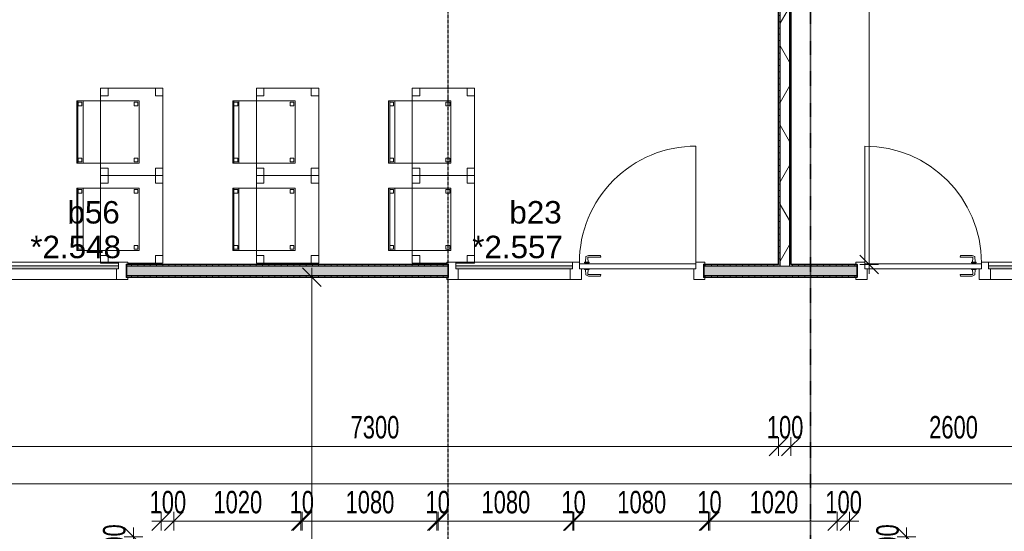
# Model space of a CAD drawing. Header units: millimetres. Extents: x -80560 to 110805, y -11020 to 52719.
# Tile 148 of 182: x 69259 to 77156, y 37613 to 41712. Entities that reach past the tile are written whole.
import ezdxf

# ---------------------------------------------------------------- set-up
doc = ezdxf.new("R2010")
doc.units = ezdxf.units.MM
for name, pattern in [('CENTER2', [20, 8, -4, 4, -4]), ('DASHDOT2', [8, 4, -2, 0, -2]), ('DASHED2', [6, 4, -2])]:
    doc.linetypes.add(name, pattern=pattern)
for name, color, linetype, lineweight in [('A-ANNO-DIMS', 211, 'Continuous', 9), ('A-ANNO-DIMS-100', 211, 'Continuous', 9), ('A-DOOR', 31, 'Continuous', 18), ('A-GLAZ', 151, 'Continuous', 18), ('A-GLAZ-IDEN', 152, 'Continuous', 18), ('A-WALL', 113, 'Continuous', 35), ('A-WALL-PATT', 111, 'Continuous', 35), ('G-ANNO-SYMB', 111, 'Continuous', 9), ('I-FURN', 30, 'Continuous', 18), ('I-WALL', 2, 'Continuous', 18), ('S-GRID', 1, 'Continuous', 9)]:
    doc.layers.add(name, color=color, linetype=linetype, lineweight=lineweight)
doc.styles.add('Arial', font='arial.ttf', dxfattribs={"height": 180})
doc.styles.add('Arial_6', font='arial.ttf', dxfattribs={"width": 0.7, "height": 180})
doc.dimstyles.new('n3o_1_8', dxfattribs={"dimscale": 304.8, "dimtxt": 183.646692, "dimasz": 0.492126, "dimexe": 0.246063, "dimexo": 0.0625, "dimgap": 0.032808, "dimtad": 1, "dimdec": 0, "dimdsep": 46, "dimtxsty": 'Arial_6', "dimblk1": 'OBLIQUE', "dimblk2": 'OBLIQUE', "dimsah": 1, "dimcen": 0.09, "dimdle": 0.246063, "dimazin": 0, "dimtfac": 1, "dimtdec": 4, "dimtix": 1, "dimtmove": 0, "dimatfit": 3, "dimfxl": 0.246063, "dimfxlon": 1, "dimtvp": 1, "dimtolj": 1, "dimtzin": 0, "dimarcsym": 2})
doc.dimstyles.new('n3o_1_8_2', dxfattribs={"dimscale": 304.8, "dimtxt": 183.646692, "dimasz": 0.492126, "dimexe": 0.246063, "dimexo": 0.0625, "dimgap": 0.032808, "dimtad": 1, "dimdec": 0, "dimdsep": 46, "dimtxsty": 'Arial_6', "dimblk1": 'OBLIQUE', "dimblk2": 'OBLIQUE', "dimsah": 1, "dimcen": 0.09, "dimdle": 0.246063, "dimazin": 0, "dimtfac": 1, "dimtdec": 4, "dimtix": 1, "dimtmove": 2, "dimatfit": 3, "dimfxl": 0.246063, "dimfxlon": 1, "dimtvp": 1, "dimtolj": 1, "dimtzin": 0, "dimarcsym": 2})
doc.dimstyles.new('n3o_1_8_3', dxfattribs={"dimscale": 304.8, "dimtxt": 183.646692, "dimasz": 0.492126, "dimexe": 0.246063, "dimexo": 0.0625, "dimgap": 0.032808, "dimtad": 1, "dimdec": 0, "dimdsep": 46, "dimtxsty": 'Arial_6', "dimblk1": 'OBLIQUE', "dimblk2": 'OBLIQUE', "dimsah": 1, "dimcen": 0.09, "dimdle": 0.246063, "dimazin": 0, "dimtfac": 1, "dimtdec": 4, "dimtix": 1, "dimtmove": 0, "dimatfit": 3, "dimfxl": 0.246063, "dimfxlon": 1, "dimtvp": 1, "dimtolj": 1, "dimtzin": 0, "dimarcsym": 2})
doc.dimstyles.new('n3o_1_8_4', dxfattribs={"dimscale": 304.8, "dimtxt": 183.646692, "dimasz": 0.492126, "dimexe": 0.246063, "dimexo": 0.0625, "dimgap": 0.032808, "dimtad": 1, "dimdec": 0, "dimdsep": 46, "dimtxsty": 'Arial_6', "dimblk1": 'OBLIQUE', "dimblk2": 'OBLIQUE', "dimsah": 1, "dimcen": 0.09, "dimdle": 0.246063, "dimazin": 0, "dimtfac": 1, "dimtdec": 4, "dimtix": 1, "dimtmove": 0, "dimatfit": 3, "dimfxl": 0.246063, "dimfxlon": 1, "dimtvp": 1, "dimtolj": 1, "dimtzin": 0, "dimarcsym": 2})
pattern_1 = [(3e-13, (75344.82, 43794.75), (-2e-13, 50), [])]
pattern_2 = [(270, (70106.07, 39750), (50, 2e-13), [])]

# ---------------------------------------------------------------- blocks, each defined once
blk = doc.blocks.new('82_tafel1 - tafel 500x700 2-30673039-DO_02 tweede verdieping')
at = {"layer": 'I-FURN', "linetype": 'DASHED2'}
for p, q in [((350, 250), (-350, 250)), ((-350, 250), (-350, -250)), ((350, 250), (-350, 250)), ((-350, 250), (-350, -250)), ((-350, 250), (-350, 190)), ((-290, 250), (-350, 250)), ((-290, 190), (-290, 250)), ((-290, 250), (290, 250)), ((-290, 250), (-290, 190)), ((290, 250), (290, 190)), ((290, 190), (290, 250)), ((350, 250), (290, 250)), ((350, -250), (350, 250)), ((350, -250), (350, 250)), ((350, 190), (350, 250)), ((-350, -190), (-350, 190)), ((-350, 190), (-290, 190)), ((-290, 190), (-350, 190)), ((290, 190), (350, 190)), ((350, 190), (290, 190)), ((350, 190), (350, -190)), ((-290, -190), (-350, -190)), ((-350, -190), (-290, -190)), ((-350, -190), (-350, -250)), ((-290, -250), (-290, -190)), ((-290, -190), (-290, -250)), ((350, -190), (290, -190)), ((290, -190), (290, -250)), ((290, -250), (290, -190)), ((290, -190), (350, -190)), ((350, -250), (350, -190)), ((-350, -250), (350, -250)), ((-350, -250), (350, -250)), ((-350, -250), (-290, -250)), ((290, -250), (-290, -250)), ((290, -250), (350, -250))]:
    blk.add_line(p, q, dxfattribs=at)
blk = doc.blocks.new('82_zitmeubel - stoel 500x500-V337-DO_02 tweede verdieping')
at = {"layer": 'I-FURN', "linetype": 'DASHED2'}
for p, q in [((-192.1, -73), (-192.1, 237)), ((-192.1, 237), (-192.1, -73)), ((-192.1, 237), (307.9, 237)), ((-192.1, 237), (307.9, 237)), ((307.9, 237), (307.9, -73)), ((307.9, -73), (307.9, 237)), ((-182.1, 226), (-182.1, 198)), ((-182.1, 198), (-182.1, 226)), ((-153.1, 227), (-181.1, 227)), ((-181.1, 227), (-153.1, 227)), ((-181.1, 197), (-153.1, 197)), ((-153.1, 197), (-181.1, 197)), ((-152.1, 198), (-152.1, 226)), ((-152.1, 226), (-152.1, 198)), ((267.9, 226), (267.9, 198)), ((267.9, 198), (267.9, 226)), ((296.9, 227), (268.9, 227)), ((268.9, 227), (296.9, 227)), ((268.9, 197), (296.9, 197)), ((296.9, 197), (268.9, 197)), ((297.9, 198), (297.9, 226)), ((297.9, 226), (297.9, 198)), ((-192.1, -213), (-192.1, -73)), ((-192.1, -73), (-192.1, -263)), ((307.9, -73), (307.9, -213)), ((307.9, -263), (307.9, -73)), ((-192.1, -254.1), (-192.1, -213)), ((307.9, -213), (-192.1, -213)), ((-182.1, -224), (-182.1, -252)), ((-182.1, -252), (-182.1, -224)), ((-153.1, -223), (-181.1, -223)), ((-181.1, -223), (-153.1, -223)), ((-152.1, -252), (-152.1, -224)), ((-152.1, -224), (-152.1, -252)), ((267.9, -224), (267.9, -252)), ((267.9, -252), (267.9, -224)), ((296.9, -223), (268.9, -223)), ((268.9, -223), (296.9, -223)), ((297.9, -252), (297.9, -224)), ((297.9, -224), (297.9, -252)), ((307.9, -213), (307.9, -254.1)), ((-192.1, -263), (-192.1, -254.1)), ((307.9, -254.1), (-192.1, -254.1)), ((-192.1, -263), (307.9, -263)), ((-192.1, -263), (307.9, -263)), ((-181.1, -253), (-153.1, -253)), ((-153.1, -253), (-181.1, -253)), ((268.9, -253), (296.9, -253)), ((296.9, -253), (268.9, -253)), ((307.9, -254.1), (307.9, -263))]:
    blk.add_line(p, q, dxfattribs=at)
for centre, start, end in [((-181.1, 226), 90, 180), ((-181.1, 226), 90, 180), ((-181.1, 198), 180, 270), ((-181.1, 198), 180, 270), ((-153.1, 226), 360, 90), ((-153.1, 226), 360, 90), ((-153.1, 198), 270, 0), ((-153.1, 198), 270, 0), ((268.9, 226), 90, 180), ((268.9, 226), 90, 180), ((268.9, 198), 180, 195), ((268.9, 198), 180, 270), ((268.9, 198), 195, 270), ((296.9, 226), 360, 90), ((296.9, 226), 360, 90), ((296.9, 198), 270, 360), ((296.9, 198), 270, 360), ((-181.1, -224), 90, 180), ((-181.1, -224), 90, 180), ((-153.1, -224), 0, 90), ((-153.1, -224), 30, 90), ((-153.1, -224), 0, 30), ((268.9, -224), 90, 180), ((268.9, -224), 90, 180), ((296.9, -224), 0, 90), ((296.9, -224), 0, 90), ((-181.1, -252), 180, 270), ((-181.1, -252), 180, 225), ((-181.1, -252), 225, 270), ((-153.1, -252), 270, 0), ((-153.1, -252), 270, 315), ((-153.1, -252), 315, 330), ((-153.1, -252), 330, 0), ((268.9, -252), 180, 270), ((268.9, -252), 180, 270), ((296.9, -252), 270, 0), ((296.9, -252), 270, 0)]:
    blk.add_arc(centre, 1, start, end, dxfattribs=at)
blk = doc.blocks.new('82_tafel1 - tafel 500x700 2-V342-DO_02 tweede verdieping')
at = {"layer": 'I-FURN', "linetype": 'DASHED2'}
for p, q in [((350, 250), (-350, 250)), ((-350, 250), (-350, -250)), ((350, 250), (-350, 250)), ((-350, 250), (-350, -250)), ((-350, 250), (-350, 190)), ((-290, 250), (-350, 250)), ((-290, 190), (-290, 250)), ((-290, 250), (290, 250)), ((-290, 250), (-290, 190)), ((290, 250), (290, 190)), ((290, 190), (290, 250)), ((350, 250), (290, 250)), ((350, -32.5), (350, 250)), ((350, -32.5), (350, 250)), ((350, 190), (350, 250)), ((-350, -190), (-350, 190)), ((-350, 190), (-290, 190)), ((-290, 190), (-350, 190)), ((290, 190), (350, 190)), ((350, 190), (290, 190)), ((350, 190), (350, -32.5)), ((350, -250), (350, -105.5)), ((350, -250), (350, -105.5)), ((350, -105.5), (350, -190)), ((-290, -190), (-350, -190)), ((-350, -190), (-290, -190)), ((-350, -190), (-350, -250)), ((-290, -250), (-290, -190)), ((-290, -190), (-290, -250)), ((350, -190), (290, -190)), ((290, -190), (290, -250)), ((290, -250), (290, -190)), ((290, -190), (343, -190)), ((-350, -250), (350, -250)), ((-350, -250), (350, -250)), ((-350, -250), (-290, -250)), ((290, -250), (-290, -250)), ((290, -250), (343, -250))]:
    blk.add_line(p, q, dxfattribs=at)
blk = doc.blocks.new('82_tafel1 - tafel 500x700 2-V343-DO_02 tweede verdieping')
at = {"layer": 'I-FURN', "linetype": 'DASHED2'}
for p, q in [((350, 250), (-350, 250)), ((-350, 250), (-350, -250)), ((350, 250), (-350, 250)), ((-350, 250), (-350, -250)), ((-350, 250), (-350, 190)), ((-290, 250), (-350, 250)), ((-290, 190), (-290, 250)), ((-290, 250), (290, 250)), ((-290, 250), (-290, 190)), ((290, 250), (290, 190)), ((290, 190), (290, 250)), ((343.5, 250), (290, 250)), ((350, 100.5), (350, 250)), ((350, 100.5), (350, 250)), ((-350, -190), (-350, 190)), ((-350, 190), (-290, 190)), ((-290, 190), (-350, 190)), ((290, 190), (350, 190)), ((343.5, 190), (290, 190)), ((350, 190), (350, 100.5)), ((350, -250), (350, 27.5)), ((350, -250), (350, 27.5)), ((350, 27.5), (350, -190)), ((-290, -190), (-350, -190)), ((-350, -190), (-290, -190)), ((-350, -190), (-350, -250)), ((-290, -250), (-290, -190)), ((-290, -190), (-290, -250)), ((350, -190), (290, -190)), ((290, -190), (290, -250)), ((290, -250), (290, -190)), ((290, -190), (350, -190)), ((350, -250), (350, -190)), ((-350, -250), (350, -250)), ((-350, -250), (350, -250)), ((-350, -250), (-290, -250)), ((290, -250), (-290, -250)), ((290, -250), (350, -250))]:
    blk.add_line(p, q, dxfattribs=at)
blk = doc.blocks.new('32_n3o_deur_enkel met zijlicht - 90x139_17_K_930_2410x2070_deur glasstrook-V368-DO_02 tweede verdieping')
at = {"layer": 'A-GLAZ'}
for p, q in [((-962, 69), (-1035, 69)), ((-1035, 69), (-1035, 52)), ((-1035, 52), (-1023, 52)), ((-1023, 52), (-1023, -53)), ((-962, 39), (-962, 69)), ((-962, 69), (-812.5, 69)), ((-945, -70), (-945, 15)), ((-812.5, 69), (-28, 69)), ((-45, 15), (-45, -70)), ((28, 69), (-28, 69)), ((-28, 69), (-28, 39)), ((28, 55), (28, 69)), ((45, -70), (45, 15)), ((945, 15), (945, -70)), ((1035, 69), (962, 69)), ((962, 69), (962, 55)), ((1023, -53), (1023, 52)), ((1023, 52), (1035, 52)), ((1035, 52), (1035, 69)), ((-1023, -53), (-1035, -53)), ((-1035, -53), (-1035, -70)), ((-1035, -70), (-945, -70)), ((-45, -70), (-945, -70)), ((-45, -70), (45, -70)), ((945, -70), (1035, -70)), ((1035, -53), (1023, -53)), ((1035, -70), (1035, -53))]:
    blk.add_line(p, q, dxfattribs=at)
blk = doc.blocks.new('30_n3o_raam_vast - 24mm-31742709-DO_02 tweede verdieping')
at = {"layer": 'A-DOOR'}
blk.add_hatch(color=256, dxfattribs=at).paths.add_polyline_path([(0, 24), (-934, 24), (-934, 0), (0, 0)], flags=0)
for p, q in [((0, 24), (-934, 24)), ((-934, 24), (-934, 0)), ((-934, 0), (0, 0)), ((0, 0), (0, 24))]:
    blk.add_line(p, q, dxfattribs=at)
blk = doc.blocks.new('30_n3o_deur_dicht - 40mm_draai_LS-31987334-DO_02 tweede verdieping')
at = {"layer": 'A-DOOR'}
for p, q in [((0, 40), (-934, 40)), ((-934, 40), (-934, 0)), ((-934, 0), (0, 0)), ((0, 0), (0, 40))]:
    blk.add_line(p, q, dxfattribs=at)
blk = doc.blocks.new('30_n3o_beslag_deurkruk_met_schild - std-875116-DO_02 tweede verdieping')
at = {"layer": 'A-DOOR'}
for p, q in [((-18.5, 0), (-18.5, -5)), ((18.5, -5), (18.5, 0)), ((-18.5, -5), (18.5, -5)), ((-7.8, -48.4), (-10, -5)), ((12.7, -58), (-7.8, -48.4)), ((10, -5), (8.3, -39.7)), ((108, -58), (12.7, -58)), ((13.3, -45), (111, -45)), ((111, -45), (108, -58))]:
    blk.add_line(p, q, dxfattribs=at)
at = {"layer": 'A-DOOR', "flags": 128}
blk.add_lwpolyline([(8.3, -39.7), (8.6, -41.7), (9.6, -43.4), (11.3, -44.6), (13.3, -45)], dxfattribs=at)
blk = doc.blocks.new('30_n3o_beslag_deurkruk_met_schild - std-V363-DO_02 tweede verdieping')
at = {"layer": 'A-DOOR'}
for p, q in [((18.5, 5), (-18.5, 5)), ((-18.5, 5), (-18.5, 0)), ((-10, 5), (-7.8, 48.4)), ((-7.8, 48.4), (12.7, 58)), ((8.3, 39.7), (10, 5)), ((12.7, 58), (108, 58)), ((111, 45), (13.3, 45)), ((18.5, 0), (18.5, 5)), ((108, 58), (111, 45)), ((-18.5, 0), (18.5, 0))]:
    blk.add_line(p, q, dxfattribs=at)
at = {"layer": 'A-DOOR', "flags": 128}
blk.add_lwpolyline([(13.3, 45), (11.3, 44.6), (9.6, 43.4), (8.6, 41.7), (8.3, 39.7)], dxfattribs=at)
blk = doc.blocks.new('00_n3o_symbool_swingangle - std-31745489-DO_02 tweede verdieping')
at = {"layer": 'A-DOOR'}
blk.add_line((-415, -10), (-415, -944), dxfattribs=at)
blk.add_arc((-415, -10), 934, 270, 0, dxfattribs=at)
blk = doc.blocks.new('32_n3o_deur_enkel met zijlicht - 90x139_17_K_930_2410x2070_deur glasstrook-V369-DO_02 tweede verdieping')
at = {"layer": 'A-GLAZ'}
for p, q in [((-1035, 70), (-945, 70)), ((-1035, 53), (-1035, 70)), ((-1023, 53), (-1035, 53)), ((-1023, -52), (-1023, 53)), ((-945, 70), (-945, -15)), ((-45, 70), (-945, 70)), ((-45, 70), (45, 70)), ((-45, -15), (-45, 70)), ((45, 70), (45, -15)), ((945, 70), (1035, 70)), ((945, -15), (945, 70)), ((1023, 53), (1023, -52)), ((1035, 53), (1023, 53)), ((1035, 70), (1035, 53)), ((-1035, -52), (-1023, -52)), ((-1035, -69), (-1035, -52)), ((-962, -69), (-1035, -69)), ((-962, -39), (-962, -69)), ((-962, -69), (-882.5, -69)), ((-882.5, -69), (-28, -69)), ((-28, -69), (-28, -39)), ((28, -69), (-28, -69)), ((28, -55), (28, -69)), ((962, -69), (962, -55)), ((1035, -69), (962, -69)), ((1023, -52), (1035, -52)), ((1035, -52), (1035, -69))]:
    blk.add_line(p, q, dxfattribs=at)
blk = doc.blocks.new('30_n3o_raam_vast - 24mm-31742711-DO_02 tweede verdieping')
at = {"layer": 'A-DOOR'}
blk.add_hatch(color=256, dxfattribs=at).paths.add_polyline_path([(-934, -24), (0, -24), (0, 0), (-934, 0)], flags=0)
for p, q in [((-934, -24), (-934, 0)), ((-934, 0), (0, 0)), ((0, 0), (0, -24)), ((0, -24), (-934, -24))]:
    blk.add_line(p, q, dxfattribs=at)
blk = doc.blocks.new('30_n3o_deur_dicht - 40mm_draai_LS-31987325-DO_02 tweede verdieping')
at = {"layer": 'A-DOOR'}
for p, q in [((-934, -40), (-934, 0)), ((-934, 0), (0, 0)), ((0, 0), (0, -40)), ((0, -40), (-934, -40))]:
    blk.add_line(p, q, dxfattribs=at)
blk = doc.blocks.new('30_n3o_beslag_deurkruk_met_schild - std-887349-DO_02 tweede verdieping')
at = {"layer": 'A-DOOR'}
for p, q in [((18.5, 5), (-18.5, 5)), ((-18.5, 5), (-18.5, 0)), ((-10, 5), (-7.8, 48.4)), ((-7.8, 48.4), (12.7, 58)), ((8.3, 39.7), (10, 5)), ((12.7, 58), (108, 58)), ((111, 45), (13.3, 45)), ((18.5, 0), (18.5, 5)), ((108, 58), (111, 45))]:
    blk.add_line(p, q, dxfattribs=at)
at = {"layer": 'A-DOOR', "flags": 128}
blk.add_lwpolyline([(13.3, 45), (11.3, 44.6), (9.6, 43.4), (8.6, 41.7), (8.3, 39.7)], dxfattribs=at)
blk = doc.blocks.new('30_n3o_beslag_deurkruk_met_schild - std-V364-DO_02 tweede verdieping')
at = {"layer": 'A-DOOR'}
for p, q in [((18.5, 0), (-18.5, 0)), ((-18.5, 0), (-18.5, -5)), ((18.5, -5), (18.5, 0)), ((-18.5, -5), (18.5, -5)), ((-7.8, -48.4), (-10, -5)), ((12.7, -58), (-7.8, -48.4)), ((10, -5), (8.3, -39.7)), ((108, -58), (12.7, -58)), ((13.3, -45), (111, -45)), ((111, -45), (108, -58))]:
    blk.add_line(p, q, dxfattribs=at)
at = {"layer": 'A-DOOR', "flags": 128}
blk.add_lwpolyline([(8.3, -39.7), (8.6, -41.7), (9.6, -43.4), (11.3, -44.6), (13.3, -45)], dxfattribs=at)
blk = doc.blocks.new('00_n3o_symbool_swingangle - std-31756284-DO_02 tweede verdieping')
at = {"layer": 'A-DOOR'}
blk.add_line((-415, 10), (-415, 944), dxfattribs=at)
blk.add_arc((-415, 10), 934, 360, 90, dxfattribs=at)
blk = doc.blocks.new('32_n3o_raam_h1xb2 - 90x139_25_K_2410x2070-V371-DO_02 tweede verdieping')
at = {"layer": 'A-GLAZ'}
for p, q in [((-1035, 69.5), (-1035, 52.5)), ((-962, 69.5), (-1035, 69.5)), ((-1035, 52.5), (-1023, 52.5)), ((-1023, 52.5), (-1023, -52.5)), ((-962, 39.5), (-962, 69.5)), ((-962, 69.5), (-432.5, 69.5)), ((-945, -69.5), (-945, 15.5)), ((-432.5, 69.5), (-28, 69.5)), ((-45, 15.5), (-45, -69.5)), ((28, 69.5), (-28, 69.5)), ((-28, 69.5), (-28, 39.5)), ((28, 39.5), (28, 69.5)), ((28, 69.5), (67.5, 69.5)), ((45, -69.5), (45, 15.5)), ((67.5, 69.5), (817.5, 69.5)), ((817.5, 69.5), (962, 69.5)), ((945, 15.5), (945, -69.5)), ((1035, 69.5), (962, 69.5)), ((962, 69.5), (962, 39.5)), ((1023, -52.5), (1023, 52.5)), ((1023, 52.5), (1035, 52.5)), ((1035, 52.5), (1035, 69.5)), ((-1023, -52.5), (-1035, -52.5)), ((-1035, -52.5), (-1035, -69.5)), ((-1035, -69.5), (-945, -69.5)), ((-45, -69.5), (-945, -69.5)), ((-45, -69.5), (45, -69.5)), ((945, -69.5), (45, -69.5)), ((945, -69.5), (1035, -69.5)), ((1035, -52.5), (1023, -52.5)), ((1035, -69.5), (1035, -52.5))]:
    blk.add_line(p, q, dxfattribs=at)
blk = doc.blocks.new('DIMBLOCK213-DO_02 tweede verdieping')
at = {"layer": 'A-ANNO-DIMS-100'}
for p, q in [((68044.8, 38293.1), (68119.8, 38368.1)), ((68044.8, 38368.1), (68044.8, 38218.1)), ((68044.8, 38293.1), (68044.8, 38368.1)), ((75344.8, 38293.1), (75419.8, 38368.1)), ((75344.8, 38368.1), (75344.8, 38218.1)), ((75344.8, 38293.1), (75344.8, 38368.1)), ((68044.8, 38293.1), (67969.8, 38218.1)), ((68044.8, 38293.1), (75344.8, 38293.1)), ((75344.8, 38293.1), (75269.8, 38218.1))]:
    blk.add_line(p, q, dxfattribs=at)
at = {"layer": 'A-ANNO-DIMS-100', "color": 0, "insert": (71912.3, 38536.7), "char_height": 180, "width": 461.094, "attachment_point": 1, "line_spacing_factor": 0.941778, "style": 'Arial_6'}
blk.add_mtext('7300', dxfattribs=at)
blk = doc.blocks.new('_Oblique')
at = {"color": 0, "linetype": 'ByBlock', "lineweight": -2}
blk.add_line((-0.5, -0.5), (0.5, 0.5), dxfattribs=at)
blk = doc.blocks.new('DIMBLOCK214-DO_02 tweede verdieping')
at = {"layer": 'A-ANNO-DIMS-100'}
for p, q in [((75344.8, 38293.1), (75419.8, 38368.1)), ((75344.8, 38368.1), (75344.8, 38218.1)), ((75344.8, 38293.1), (75344.8, 38368.1)), ((75444.8, 38293.1), (75519.8, 38368.1)), ((75444.8, 38368.1), (75444.8, 38218.1)), ((75444.8, 38293.1), (75444.8, 38368.1)), ((75344.8, 38293.1), (75269.8, 38218.1)), ((75344.8, 38293.1), (75444.8, 38293.1)), ((75444.8, 38293.1), (75369.8, 38218.1))]:
    blk.add_line(p, q, dxfattribs=at)
at = {"layer": 'A-ANNO-DIMS-100', "color": 0, "insert": (75250.7, 38536.7), "char_height": 180, "width": 345.821, "attachment_point": 1, "line_spacing_factor": 0.941778, "style": 'Arial_6'}
blk.add_mtext('100', dxfattribs=at)
blk = doc.blocks.new('DIMBLOCK215-DO_02 tweede verdieping')
at = {"layer": 'A-ANNO-DIMS-100'}
for p, q in [((75444.8, 38293.1), (75519.8, 38368.1)), ((75444.8, 38368.1), (75444.8, 38218.1)), ((75444.8, 38293.1), (75444.8, 38368.1)), ((78044.8, 38293.1), (78119.8, 38368.1)), ((78044.8, 38368.1), (78044.8, 38218.1)), ((78044.8, 38293.1), (78044.8, 38368.1)), ((75444.8, 38293.1), (75369.8, 38218.1)), ((75444.8, 38293.1), (78044.8, 38293.1)), ((78044.8, 38293.1), (77969.8, 38218.1))]:
    blk.add_line(p, q, dxfattribs=at)
at = {"layer": 'A-ANNO-DIMS-100', "color": 0, "insert": (76552.7, 38536.7), "char_height": 180, "width": 461.094, "attachment_point": 1, "line_spacing_factor": 0.941778, "style": 'Arial_6'}
blk.add_mtext('2600', dxfattribs=at)
blk = doc.blocks.new('DIMBLOCK232-DO_02 tweede verdieping')
at = {"layer": 'A-ANNO-DIMS-100'}
for p, q in [((53494.8, 37993.1), (53569.8, 38068.1)), ((53494.8, 38068.1), (53494.8, 37918.1)), ((53494.8, 37993.1), (53494.8, 38068.1)), ((78044.8, 37993.1), (78119.8, 38068.1)), ((78044.8, 38068.1), (78044.8, 37918.1)), ((78044.8, 37993.1), (78044.8, 38068.1)), ((53494.8, 37993.1), (53419.8, 37918.1)), ((53494.8, 37993.1), (78044.8, 37993.1)), ((78044.8, 37993.1), (77969.8, 37918.1))]:
    blk.add_line(p, q, dxfattribs=at)
at = {"layer": 'A-ANNO-DIMS-100', "color": 0, "insert": (65529.7, 38236.7), "char_height": 180, "width": 576.368, "attachment_point": 1, "line_spacing_factor": 0.941778, "style": 'Arial_6'}
blk.add_mtext('24550', dxfattribs=at)
blk = doc.blocks.new('DIMBLOCK380-DO_02 tweede verdieping')
at = {"layer": 'A-ANNO-DIMS-100'}
for p, q in [((71601.7, 39650), (71526.7, 39725)), ((71601.7, 39725), (71601.7, 35065)), ((71676.7, 39650), (71526.7, 39650)), ((71601.7, 39650), (71676.7, 39575)), ((71601.7, 39650), (71676.7, 39650)), ((71601.7, 35065), (71526.7, 35140)), ((71676.7, 35065), (71526.7, 35065)), ((71601.7, 35065), (71676.7, 34990)), ((71601.7, 35065), (71676.7, 35065))]:
    blk.add_line(p, q, dxfattribs=at)
at = {"layer": 'A-ANNO-DIMS-100', "color": 0, "insert": (71358, 36879.5), "char_height": 180, "width": 461.094, "attachment_point": 1, "rotation": 90, "line_spacing_factor": 0.941778, "style": 'Arial_6'}
blk.add_mtext('4585', dxfattribs=at)
blk = doc.blocks.new('DIMBLOCK564-DO_02 tweede verdieping')
at = {"layer": 'A-ANNO-DIMS-100'}
for p, q in [((70394.3, 37693), (70469.3, 37768)), ((70394.3, 37618), (70394.3, 37768)), ((70494.3, 37693), (70569.3, 37768)), ((70494.3, 37768), (70494.3, 37618)), ((70494.3, 37693), (70494.3, 37768)), ((70319.3, 37693), (70494.3, 37693)), ((70394.3, 37693), (70319.3, 37618)), ((70394.3, 37693), (70394.3, 37618)), ((70494.3, 37693), (70419.3, 37618))]:
    blk.add_line(p, q, dxfattribs=at)
at = {"layer": 'A-ANNO-DIMS-100', "color": 0, "insert": (70300.2, 37936.7), "char_height": 180, "width": 345.821, "attachment_point": 1, "line_spacing_factor": 0.941778, "style": 'Arial_6'}
blk.add_mtext('100', dxfattribs=at)
blk = doc.blocks.new('DIMBLOCK565-DO_02 tweede verdieping')
at = {"layer": 'A-ANNO-DIMS-100'}
for p, q in [((70494.3, 37693), (70569.3, 37768)), ((70494.3, 37768), (70494.3, 37618)), ((70494.3, 37693), (70494.3, 37768)), ((71514.3, 37693), (71589.3, 37768)), ((71514.3, 37768), (71514.3, 37618)), ((71514.3, 37693), (71514.3, 37768)), ((70494.3, 37693), (70419.3, 37618)), ((70494.3, 37693), (71514.3, 37693)), ((71514.3, 37693), (71439.3, 37618))]:
    blk.add_line(p, q, dxfattribs=at)
at = {"layer": 'A-ANNO-DIMS-100', "color": 0, "insert": (70812.2, 37936.7), "char_height": 180, "width": 461.094, "attachment_point": 1, "line_spacing_factor": 0.941778, "style": 'Arial_6'}
blk.add_mtext('1020', dxfattribs=at)
blk = doc.blocks.new('DIMBLOCK566-DO_02 tweede verdieping')
at = {"layer": 'A-ANNO-DIMS-100'}
for p, q in [((71514.3, 37693), (71589.3, 37768)), ((71514.3, 37768), (71514.3, 37618)), ((71514.3, 37693), (71514.3, 37768)), ((71524.3, 37693), (71599.3, 37768)), ((71524.3, 37768), (71524.3, 37618)), ((71524.3, 37693), (71524.3, 37768)), ((71514.3, 37693), (71439.3, 37618)), ((71524.3, 37693), (71449.3, 37618)), ((71514.3, 37693), (71524.3, 37693))]:
    blk.add_line(p, q, dxfattribs=at)
at = {"layer": 'A-ANNO-DIMS-100', "color": 0, "insert": (71423.3, 37936.7), "char_height": 180, "width": 230.547, "attachment_point": 1, "line_spacing_factor": 0.941778, "style": 'Arial_6'}
blk.add_mtext('10', dxfattribs=at)
blk = doc.blocks.new('DIMBLOCK567-DO_02 tweede verdieping')
at = {"layer": 'A-ANNO-DIMS-100'}
for p, q in [((71524.3, 37693), (71599.3, 37768)), ((71524.3, 37768), (71524.3, 37618)), ((71524.3, 37693), (71524.3, 37768)), ((72604.3, 37693), (72679.3, 37768)), ((72604.3, 37768), (72604.3, 37618)), ((72604.3, 37693), (72604.3, 37768)), ((71524.3, 37693), (71449.3, 37618)), ((71524.3, 37693), (72604.3, 37693)), ((72604.3, 37693), (72529.3, 37618))]:
    blk.add_line(p, q, dxfattribs=at)
at = {"layer": 'A-ANNO-DIMS-100', "color": 0, "insert": (71872.2, 37936.7), "char_height": 180, "width": 461.094, "attachment_point": 1, "line_spacing_factor": 0.941778, "style": 'Arial_6'}
blk.add_mtext('1080', dxfattribs=at)
blk = doc.blocks.new('DIMBLOCK568-DO_02 tweede verdieping')
at = {"layer": 'A-ANNO-DIMS-100'}
for p, q in [((72604.3, 37693), (72679.3, 37768)), ((72604.3, 37768), (72604.3, 37618)), ((72604.3, 37693), (72604.3, 37768)), ((72614.3, 37693), (72689.3, 37768)), ((72614.3, 37768), (72614.3, 37618)), ((72614.3, 37693), (72614.3, 37768)), ((72604.3, 37693), (72529.3, 37618)), ((72614.3, 37693), (72539.3, 37618)), ((72604.3, 37693), (72614.3, 37693))]:
    blk.add_line(p, q, dxfattribs=at)
at = {"layer": 'A-ANNO-DIMS-100', "color": 0, "insert": (72513.3, 37936.7), "char_height": 180, "width": 230.547, "attachment_point": 1, "line_spacing_factor": 0.941778, "style": 'Arial_6'}
blk.add_mtext('10', dxfattribs=at)
blk = doc.blocks.new('DIMBLOCK569-DO_02 tweede verdieping')
at = {"layer": 'A-ANNO-DIMS-100'}
for p, q in [((72614.3, 37693), (72689.3, 37768)), ((72614.3, 37768), (72614.3, 37618)), ((72614.3, 37693), (72614.3, 37768)), ((73694.3, 37693), (73769.3, 37768)), ((73694.3, 37768), (73694.3, 37618)), ((73694.3, 37693), (73694.3, 37768)), ((72614.3, 37693), (72539.3, 37618)), ((72614.3, 37693), (73694.3, 37693)), ((73694.3, 37693), (73619.3, 37618))]:
    blk.add_line(p, q, dxfattribs=at)
at = {"layer": 'A-ANNO-DIMS-100', "color": 0, "insert": (72962.2, 37936.7), "char_height": 180, "width": 461.094, "attachment_point": 1, "line_spacing_factor": 0.941778, "style": 'Arial_6'}
blk.add_mtext('1080', dxfattribs=at)
blk = doc.blocks.new('DIMBLOCK570-DO_02 tweede verdieping')
at = {"layer": 'A-ANNO-DIMS-100'}
for p, q in [((73694.3, 37693), (73769.3, 37768)), ((73694.3, 37768), (73694.3, 37618)), ((73694.3, 37693), (73694.3, 37768)), ((73704.3, 37693), (73779.3, 37768)), ((73704.3, 37768), (73704.3, 37618)), ((73704.3, 37693), (73704.3, 37768)), ((73694.3, 37693), (73619.3, 37618)), ((73704.3, 37693), (73629.3, 37618)), ((73694.3, 37693), (73704.3, 37693))]:
    blk.add_line(p, q, dxfattribs=at)
at = {"layer": 'A-ANNO-DIMS-100', "color": 0, "insert": (73603.3, 37936.7), "char_height": 180, "width": 230.547, "attachment_point": 1, "line_spacing_factor": 0.941778, "style": 'Arial_6'}
blk.add_mtext('10', dxfattribs=at)
blk = doc.blocks.new('DIMBLOCK571-DO_02 tweede verdieping')
at = {"layer": 'A-ANNO-DIMS-100'}
for p, q in [((73704.3, 37693), (73779.3, 37768)), ((73704.3, 37768), (73704.3, 37618)), ((73704.3, 37693), (73704.3, 37768)), ((74784.3, 37693), (74859.3, 37768)), ((74784.3, 37768), (74784.3, 37618)), ((74784.3, 37693), (74784.3, 37768)), ((73704.3, 37693), (73629.3, 37618)), ((73704.3, 37693), (74784.3, 37693)), ((74784.3, 37693), (74709.3, 37618))]:
    blk.add_line(p, q, dxfattribs=at)
at = {"layer": 'A-ANNO-DIMS-100', "color": 0, "insert": (74052.2, 37936.7), "char_height": 180, "width": 461.094, "attachment_point": 1, "line_spacing_factor": 0.941778, "style": 'Arial_6'}
blk.add_mtext('1080', dxfattribs=at)
blk = doc.blocks.new('DIMBLOCK572-DO_02 tweede verdieping')
at = {"layer": 'A-ANNO-DIMS-100'}
for p, q in [((74784.3, 37693), (74859.3, 37768)), ((74784.3, 37768), (74784.3, 37618)), ((74784.3, 37693), (74784.3, 37768)), ((74794.3, 37693), (74869.3, 37768)), ((74794.3, 37768), (74794.3, 37618)), ((74794.3, 37693), (74794.3, 37768)), ((74784.3, 37693), (74709.3, 37618)), ((74794.3, 37693), (74719.3, 37618)), ((74784.3, 37693), (74794.3, 37693))]:
    blk.add_line(p, q, dxfattribs=at)
at = {"layer": 'A-ANNO-DIMS-100', "color": 0, "insert": (74693.3, 37936.7), "char_height": 180, "width": 230.547, "attachment_point": 1, "line_spacing_factor": 0.941778, "style": 'Arial_6'}
blk.add_mtext('10', dxfattribs=at)
blk = doc.blocks.new('DIMBLOCK573-DO_02 tweede verdieping')
at = {"layer": 'A-ANNO-DIMS-100'}
for p, q in [((74794.3, 37693), (74869.3, 37768)), ((74794.3, 37768), (74794.3, 37618)), ((74794.3, 37693), (74794.3, 37768)), ((75814.3, 37693), (75889.3, 37768)), ((75814.3, 37768), (75814.3, 37618)), ((75814.3, 37693), (75814.3, 37768)), ((74794.3, 37693), (74719.3, 37618)), ((74794.3, 37693), (75814.3, 37693)), ((75814.3, 37693), (75739.3, 37618))]:
    blk.add_line(p, q, dxfattribs=at)
at = {"layer": 'A-ANNO-DIMS-100', "color": 0, "insert": (75112.2, 37936.7), "char_height": 180, "width": 461.094, "attachment_point": 1, "line_spacing_factor": 0.941778, "style": 'Arial_6'}
blk.add_mtext('1020', dxfattribs=at)
blk = doc.blocks.new('DIMBLOCK574-DO_02 tweede verdieping')
at = {"layer": 'A-ANNO-DIMS-100'}
for p, q in [((75814.3, 37693), (75889.3, 37768)), ((75814.3, 37768), (75814.3, 37618)), ((75814.3, 37693), (75814.3, 37768)), ((75914.3, 37693), (75989.3, 37768)), ((75914.3, 37618), (75914.3, 37768)), ((75814.3, 37693), (75739.3, 37618)), ((75814.3, 37693), (75989.3, 37693)), ((75914.3, 37693), (75839.3, 37618)), ((75914.3, 37693), (75914.3, 37618))]:
    blk.add_line(p, q, dxfattribs=at)
at = {"layer": 'A-ANNO-DIMS-100', "color": 0, "insert": (75720.2, 37936.7), "char_height": 180, "width": 345.821, "attachment_point": 1, "line_spacing_factor": 0.941778, "style": 'Arial_6'}
blk.add_mtext('100', dxfattribs=at)
blk = doc.blocks.new('DIMBLOCK575-DO_02 tweede verdieping')
at = {"layer": 'A-ANNO-DIMS-100'}
for p, q in [((70170.5, 37569.5), (70095.5, 37644.5)), ((70170.5, 37644.5), (70170.5, 37469.5)), ((70245.5, 37569.5), (70095.5, 37569.5)), ((70170.5, 37469.5), (70095.5, 37544.5)), ((70170.5, 37569.5), (70245.5, 37494.5)), ((70170.5, 37569.5), (70245.5, 37569.5)), ((70245.5, 37469.5), (70095.5, 37469.5)), ((70170.5, 37469.5), (70245.5, 37394.5)), ((70170.5, 37469.5), (70245.5, 37469.5))]:
    blk.add_line(p, q, dxfattribs=at)
at = {"layer": 'A-ANNO-DIMS-100', "color": 0, "insert": (69926.8, 37375.4), "char_height": 180, "width": 345.821, "attachment_point": 1, "rotation": 90, "line_spacing_factor": 0.941778, "style": 'Arial_6'}
blk.add_mtext('100', dxfattribs=at)
blk = doc.blocks.new('DIMBLOCK580-DO_02 tweede verdieping')
at = {"layer": 'A-ANNO-DIMS-100'}
for p, q in [((76372, 37569.5), (76297, 37644.5)), ((76372, 37644.5), (76372, 37469.5)), ((76297, 37569.5), (76447, 37569.5)), ((76372, 37569.5), (76297, 37569.5)), ((76372, 37469.5), (76297, 37544.5)), ((76372, 37569.5), (76447, 37494.5)), ((76447, 37469.5), (76297, 37469.5)), ((76372, 37469.5), (76447, 37394.5)), ((76372, 37469.5), (76447, 37469.5))]:
    blk.add_line(p, q, dxfattribs=at)
at = {"layer": 'A-ANNO-DIMS-100', "color": 0, "insert": (76128.3, 37375.4), "char_height": 180, "width": 345.821, "attachment_point": 1, "rotation": 90, "line_spacing_factor": 0.941778, "style": 'Arial_6'}
blk.add_mtext('100', dxfattribs=at)
blk = doc.blocks.new('DIMBLOCK631-DO_02 tweede verdieping')
at = {"layer": 'A-ANNO-DIMS-100'}
for p, q in [((76072, 46420), (75997, 46495)), ((75997, 46420), (76147, 46420)), ((76072, 46420), (75997, 46420)), ((76072, 39675), (76072, 46420)), ((76072, 46420), (76147, 46345)), ((76072, 39750), (75997, 39825)), ((75997, 39750), (76147, 39750)), ((76072, 39750), (75997, 39750)), ((76072, 39750), (76147, 39675))]:
    blk.add_line(p, q, dxfattribs=at)
at = {"layer": 'A-ANNO-DIMS-100', "color": 0, "insert": (75828.3, 42892.9), "char_height": 180, "width": 461.094, "attachment_point": 1, "rotation": 90, "line_spacing_factor": 0.941778, "style": 'Arial_6'}
blk.add_mtext('6670', dxfattribs=at)

msp = doc.modelspace()

# ---------------------------------------------------------------- hatches: boundary and pattern name
at = {"layer": 'A-WALL-PATT', "lineweight": 18}
h = msp.add_hatch(dxfattribs=at)
h.set_pattern_fill('FP_34', color=256, angle=90, style=0, pattern_type=2)
h.set_pattern_definition(pattern_1)
h.paths.add_polyline_path([(75357.3, 39750), (75357.3, 46420), (75344.8, 46420), (75344.8, 39750)], flags=0)
h.paths.add_polyline_path([(75357.3, 47480), (75357.3, 47839.5), (75344.8, 47839.5), (75344.8, 47480)], flags=0)
h = msp.add_hatch(dxfattribs=at)
h.set_pattern_fill('FP_2', color=256, style=0, pattern_type=2)
h.set_pattern_definition([(60, (24894.82, 0), (-274.963, 158.75), []), (120, (24894.82, 0), (-274.963, -158.75), [])])
h.paths.add_polyline_path([(75432.3, 39737.5), (75432.3, 46420), (75357.3, 46420), (75357.3, 39737.5)], flags=0)
h.paths.add_polyline_path([(75357.3, 47480), (75432.3, 47480), (75432.3, 47839.5), (75357.3, 47839.5)], flags=0)
h = msp.add_hatch(dxfattribs=at)
h.set_pattern_fill('FP_34', color=256, angle=90, style=0, pattern_type=2)
h.set_pattern_definition(pattern_1)
h.paths.add_polyline_path([(75444.8, 39750), (75444.8, 46420), (75432.3, 46420), (75432.3, 39750)], flags=0)
h.paths.add_polyline_path([(75444.8, 47480), (75444.8, 47839.5), (75432.3, 47839.5), (75432.3, 47480)], flags=0)
at = {"layer": 'A-WALL-PATT', "lineweight": 5}
h = msp.add_hatch(color=256, dxfattribs=at)
h.paths.add_polyline_path([(78024.8, 39662.5), (78057.3, 39662.5), (78057.3, 39737.5), (78024.8, 39737.5)], flags=0)
h.paths.add_polyline_path([(75948.5, 39662.5), (75974.8, 39662.5), (75974.8, 39737.5), (74744.8, 39737.5), (74744.8, 39662.5), (74773.8, 39662.5)], flags=0)
h.paths.add_polyline_path([(72424.4, 39662.5), (72694.8, 39662.5), (72694.8, 39737.5), (70114.8, 39737.5), (70114.8, 39662.5), (71249.8, 39662.5)], flags=0)
h.paths.add_polyline_path([(66624.8, 39662.5), (66814.8, 39662.5), (66814.8, 39737.5), (66624.8, 39737.5)], flags=0)
h.paths.add_polyline_path([(68064.8, 39662.5), (68064.8, 39737.5), (67874.8, 39737.5), (67874.8, 39662.5)], flags=0)
h.paths.add_polyline_path([(64817.3, 39662.5), (65564.8, 39662.5), (65564.8, 39737.5), (64817.3, 39737.5)], flags=0)
h.paths.add_polyline_path([(62167.3, 39662.5), (62767.3, 39662.5), (62767.3, 39737.5), (62142.3, 39737.5), (62142.3, 39662.5), (62154.8, 39662.5)], flags=0)
at = {"layer": 'A-WALL-PATT', "lineweight": 18}
h = msp.add_hatch(dxfattribs=at)
h.set_pattern_fill('FP_95', color=256, angle=-270, style=0, pattern_type=2)
h.set_pattern_definition(pattern_2)
h.paths.add_polyline_path([(78044.8, 39737.5), (78044.8, 39750), (78024.8, 39749.4), (78024.8, 39737.5)], flags=0)
h.paths.add_polyline_path([(75357.3, 39737.5), (75357.3, 39750), (74744.8, 39750), (74744.8, 39737.5), (74773.8, 39737.5)], flags=0)
h.paths.add_polyline_path([(75432.3, 39737.5), (75974.8, 39737.5), (75974.8, 39750), (75432.3, 39750)], flags=0)
h.paths.add_polyline_path([(72424.4, 39737.5), (72694.8, 39737.5), (72694.8, 39750), (70114.8, 39750), (70114.8, 39737.5), (71249.8, 39737.5)], flags=0)
h.paths.add_polyline_path([(68064.8, 39737.5), (68064.8, 39750), (68032.3, 39750), (68032.3, 39737.5)], flags=0)
h.paths.add_polyline_path([(66814.8, 39737.5), (66814.8, 39750), (66732.3, 39750), (66732.3, 39737.5)], flags=0)
h.paths.add_polyline_path([(66624.8, 39737.5), (66657.3, 39737.5), (66657.3, 39750), (66624.8, 39750)], flags=0)
h.paths.add_polyline_path([(67957.3, 39737.5), (67957.3, 39750), (67874.8, 39750), (67874.8, 39737.5)], flags=0)
h.paths.add_polyline_path([(62767.3, 39737.5), (62767.3, 39750), (62167.3, 39750), (62167.3, 39737.5), (62439.6, 39737.5)], flags=0)
h.paths.add_polyline_path([(65376.3, 39737.5), (65564.8, 39737.5), (65564.8, 39750), (64817.3, 39750), (64817.3, 39737.5)], flags=0)
h = msp.add_hatch(dxfattribs=at)
h.set_pattern_fill('FP_95', color=256, angle=-270, style=0, pattern_type=2)
h.set_pattern_definition(pattern_2)
h.paths.add_polyline_path([(78044.8, 39650), (78044.8, 39662.5), (78024.8, 39662.5), (78024.8, 39650)], flags=0)
h.paths.add_polyline_path([(74744.8, 39650), (75974.8, 39650), (75974.8, 39662.5), (74744.8, 39662.5)], flags=0)
h.paths.add_polyline_path([(72694.8, 39650), (72694.8, 39662.5), (70114.8, 39662.5), (70114.8, 39650), (72424.4, 39650)], flags=0)
h.paths.add_polyline_path([(66624.8, 39650), (66814.8, 39650), (66814.8, 39662.5), (66624.8, 39662.5)], flags=0)
h.paths.add_polyline_path([(68064.8, 39650), (68064.8, 39662.5), (67874.8, 39662.5), (67874.8, 39650)], flags=0)
h.paths.add_polyline_path([(65564.8, 39650), (65564.8, 39662.5), (64817.3, 39662.5), (64817.3, 39650), (65376.3, 39650)], flags=0)
h.paths.add_polyline_path([(62439.6, 39650), (62767.3, 39650), (62767.3, 39662.5), (62167.3, 39662.5), (62167.3, 39650)], flags=0)

# ---------------------------------------------------------------- linework, layer by layer
at = {"layer": 'A-WALL', "lineweight": 18}
for p, q in [((75357.3, 46420), (75357.3, 39737.5)), ((75432.3, 46420), (75432.3, 39737.5)), ((72694.8, 39737.5), (70114.8, 39737.5)), ((75974.8, 39737.5), (74744.8, 39737.5)), ((72694.8, 39662.5), (70114.8, 39662.5)), ((75974.8, 39662.5), (74744.8, 39662.5))]:
    msp.add_line(p, q, dxfattribs=at)
at = {"layer": 'G-ANNO-SYMB', "linetype": 'DASHDOT2', "lineweight": 35}
msp.add_line((75602.1, 48549.1), (75602.1, 9150.1), dxfattribs=at)
at = {"layer": 'I-WALL', "lineweight": 35}
for p, q in [((75344.8, 46420), (75344.8, 39750)), ((75444.8, 39750), (75444.8, 46420)), ((72694.8, 39750), (70114.8, 39750)), ((70114.8, 39750), (70114.8, 39650)), ((72694.8, 39650), (72694.8, 39750)), ((75344.8, 39750), (74744.8, 39750)), ((74744.8, 39750), (74744.8, 39650)), ((75974.8, 39750), (75444.8, 39750)), ((75974.8, 39650), (75974.8, 39750)), ((70114.8, 39650), (72694.8, 39650)), ((74744.8, 39650), (75974.8, 39650))]:
    msp.add_line(p, q, dxfattribs=at)
at = {"layer": 'S-GRID', "linetype": 'CENTER2', "lineweight": 25}
msp.add_line((72694.8, 4383.3), (72694.8, 52119.1), dxfattribs=at)

# ---------------------------------------------------------------- block references
at = {"layer": 'A-DOOR', "rotation": 180}
for name, p in [('00_n3o_symbool_swingangle - std-31745489-DO_02 tweede verdieping', (74266.8, 39755)), ('30_n3o_beslag_deurkruk_met_schild - std-V364-DO_02 tweede verdieping', (76911.8, 39765)), ('30_n3o_deur_dicht - 40mm_draai_LS-31987325-DO_02 tweede verdieping', (76037.8, 39715)), ('30_n3o_raam_vast - 24mm-31742711-DO_02 tweede verdieping', (77027.8, 39715)), ('30_n3o_beslag_deurkruk_met_schild - std-887349-DO_02 tweede verdieping', (76911.8, 39715))]:
    msp.add_blockref(name, p, dxfattribs=at)
at = {"layer": 'A-DOOR'}
for name, p in [('00_n3o_symbool_swingangle - std-31756284-DO_02 tweede verdieping', (76452.8, 39755)), ('30_n3o_beslag_deurkruk_met_schild - std-V363-DO_02 tweede verdieping', (73807.8, 39765)), ('30_n3o_raam_vast - 24mm-31742709-DO_02 tweede verdieping', (70051.8, 39715.5)), ('30_n3o_raam_vast - 24mm-31742709-DO_02 tweede verdieping', (73691.8, 39715)), ('30_n3o_deur_dicht - 40mm_draai_LS-31987334-DO_02 tweede verdieping', (74681.8, 39715)), ('30_n3o_beslag_deurkruk_met_schild - std-875116-DO_02 tweede verdieping', (73807.8, 39715))]:
    msp.add_blockref(name, p, dxfattribs=at)
at = {"layer": 'A-GLAZ'}
for name, p in [('32_n3o_raam_h1xb2 - 90x139_25_K_2410x2070-V371-DO_02 tweede verdieping', (69089.8, 39700)), ('32_n3o_deur_enkel met zijlicht - 90x139_17_K_930_2410x2070_deur glasstrook-V368-DO_02 tweede verdieping', (73719.8, 39700))]:
    msp.add_blockref(name, p, dxfattribs=at)
at = {"layer": 'A-GLAZ', "rotation": 180}
msp.add_blockref('32_n3o_deur_enkel met zijlicht - 90x139_17_K_930_2410x2070_deur glasstrook-V369-DO_02 tweede verdieping', (76999.8, 39700), dxfattribs=at)
at = {"layer": 'I-FURN', "linetype": 'DASHED2', "rotation": 269.9999999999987}
for name, p in [('82_tafel1 - tafel 500x700 2-30673039-DO_02 tweede verdieping', (70157.3, 40812.5)), ('82_tafel1 - tafel 500x700 2-30673039-DO_02 tweede verdieping', (71407.3, 40812.5)), ('82_tafel1 - tafel 500x700 2-30673039-DO_02 tweede verdieping', (72657.3, 40812.5)), ('82_zitmeubel - stoel 500x500-V337-DO_02 tweede verdieping', (69980.3, 40870.4)), ('82_zitmeubel - stoel 500x500-V337-DO_02 tweede verdieping', (71230.3, 40870.4)), ('82_zitmeubel - stoel 500x500-V337-DO_02 tweede verdieping', (72480.3, 40870.4)), ('82_tafel1 - tafel 500x700 2-V342-DO_02 tweede verdieping', (70157.3, 40112.5)), ('82_tafel1 - tafel 500x700 2-30673039-DO_02 tweede verdieping', (71407.3, 40112.5)), ('82_tafel1 - tafel 500x700 2-V343-DO_02 tweede verdieping', (72657.3, 40112.5)), ('82_zitmeubel - stoel 500x500-V337-DO_02 tweede verdieping', (69980.3, 40170.4)), ('82_zitmeubel - stoel 500x500-V337-DO_02 tweede verdieping', (71230.3, 40170.4)), ('82_zitmeubel - stoel 500x500-V337-DO_02 tweede verdieping', (72480.3, 40170.4))]:
    msp.add_blockref(name, p, dxfattribs=at)

# ---------------------------------------------------------------- texts
at = {"layer": 'A-GLAZ-IDEN', "lineweight": 9, "char_height": 180, "attachment_point": 1, "style": 'Arial'}
for s, insert, width in [('b56', (69641.7, 40258.8), 505.063), ('b23', (73186.1, 40258.8), 505.063), ('*2.548', (69344, 39981), 865.822), ('*2.557', (72888.4, 39981), 865.822)]:
    msp.add_mtext(s, dxfattribs=dict(at, insert=insert, width=width))

# ---------------------------------------------------------------- dimensions: what is measured, and where the dimension line sits
at = {"layer": 'A-ANNO-DIMS'}
for base, p1, p2, dimstyle, override, picture, middle in [((76072, 46420), (75997, 39750), (75997, 46420), 'n3o_1_8_4', {"dimpost": '<>', "dimfxl": 6670}, 'DIMBLOCK631-DO_02 tweede verdieping', (75970.1, 43085)), ((70170.5, 37469.5), (70245.5, 37569.5), (70245.5, 37469.5), 'n3o_1_8_3', {"dimpost": '<>', "dimfxl": 100}, 'DIMBLOCK575-DO_02 tweede verdieping', (70068.6, 37519.5)), ((76372, 37469.5), (76297, 37569.5), (76447, 37469.5), 'n3o_1_8_3', {"dimpost": '<>', "dimfxl": 180.277564}, 'DIMBLOCK580-DO_02 tweede verdieping', (76270.1, 37519.5))]:
    dim = msp.add_linear_dim(base=base, p1=p1, p2=p2, angle=90, dimstyle=dimstyle, override=override, dxfattribs=at)
    dim.commit()
    dim.dimension.update_dxf_attribs({"geometry": picture, "text_midpoint": middle})
dim = msp.add_linear_dim(base=(71601.7, 35065), p1=(71676.7, 39650), p2=(71676.7, 35065), angle=90, dimstyle='n3o_1_8_2', override={"dimpost": '<>', "dimfxl": 4585}, dxfattribs=at)
dim.commit()
dim.dimension.update_dxf_attribs({"geometry": 'DIMBLOCK380-DO_02 tweede verdieping', "text_midpoint": (71478, 37110), "dimtype": 160, "text_rotation": 90})
dim = msp.add_linear_dim(base=(75344.8, 38293.1), p1=(68044.8, 38368.1), p2=(75344.8, 38368.1), dimstyle='n3o_1_8_2', override={"dimpost": '<>', "dimfxl": 7300}, dxfattribs=at)
dim.commit()
dim.dimension.update_dxf_attribs({"geometry": 'DIMBLOCK213-DO_02 tweede verdieping', "text_midpoint": (72142.8, 38416.7), "dimtype": 160})
for base, p1, p2, dimstyle, override, picture, middle in [((75444.8, 38293.1), (75344.8, 38368.1), (75444.8, 38368.1), 'n3o_1_8', {"dimpost": '<>', "dimfxl": 100}, 'DIMBLOCK214-DO_02 tweede verdieping', (75394.8, 38395)), ((78044.8, 38293.1), (75444.8, 38368.1), (78044.8, 38368.1), 'n3o_1_8', {"dimpost": '<>', "dimfxl": 2600}, 'DIMBLOCK215-DO_02 tweede verdieping', (76744.8, 38395)), ((78044.8, 37993.1), (53494.8, 38068.1), (78044.8, 38068.1), 'n3o_1_8', {"dimpost": '<>', "dimfxl": 24550}, 'DIMBLOCK232-DO_02 tweede verdieping', (65769.8, 38095)), ((70494.3, 37693), (70394.3, 37618), (70494.3, 37768), 'n3o_1_8_3', {"dimpost": '<>', "dimfxl": 180.277564}, 'DIMBLOCK564-DO_02 tweede verdieping', (70444.3, 37794.9)), ((71514.3, 37693), (70494.3, 37768), (71514.3, 37768), 'n3o_1_8_3', {"dimpost": '<>', "dimfxl": 1020}, 'DIMBLOCK565-DO_02 tweede verdieping', (71004.3, 37794.9)), ((71524.3, 37693), (71514.3, 37768), (71524.3, 37768), 'n3o_1_8_3', {"dimpost": '<>', "dimfxl": 10}, 'DIMBLOCK566-DO_02 tweede verdieping', (71519.3, 37794.9)), ((72604.3, 37693), (71524.3, 37768), (72604.3, 37768), 'n3o_1_8_3', {"dimpost": '<>', "dimfxl": 1080}, 'DIMBLOCK567-DO_02 tweede verdieping', (72064.3, 37794.9)), ((72614.3, 37693), (72604.3, 37768), (72614.3, 37768), 'n3o_1_8_3', {"dimpost": '<>', "dimfxl": 10}, 'DIMBLOCK568-DO_02 tweede verdieping', (72609.3, 37794.9)), ((73694.3, 37693), (72614.3, 37768), (73694.3, 37768), 'n3o_1_8_3', {"dimpost": '<>', "dimfxl": 1080}, 'DIMBLOCK569-DO_02 tweede verdieping', (73154.3, 37794.9)), ((73704.3, 37693), (73694.3, 37768), (73704.3, 37768), 'n3o_1_8_3', {"dimpost": '<>', "dimfxl": 10}, 'DIMBLOCK570-DO_02 tweede verdieping', (73699.3, 37794.9)), ((74784.3, 37693), (73704.3, 37768), (74784.3, 37768), 'n3o_1_8_3', {"dimpost": '<>', "dimfxl": 1080}, 'DIMBLOCK571-DO_02 tweede verdieping', (74244.3, 37794.9)), ((74794.3, 37693), (74784.3, 37768), (74794.3, 37768), 'n3o_1_8_3', {"dimpost": '<>', "dimfxl": 10}, 'DIMBLOCK572-DO_02 tweede verdieping', (74789.3, 37794.9)), ((75814.3, 37693), (74794.3, 37768), (75814.3, 37768), 'n3o_1_8_3', {"dimpost": '<>', "dimfxl": 1020}, 'DIMBLOCK573-DO_02 tweede verdieping', (75304.3, 37794.9)), ((75914.3, 37693), (75814.3, 37768), (75914.3, 37618), 'n3o_1_8_3', {"dimpost": '<>', "dimfxl": 180.277564}, 'DIMBLOCK574-DO_02 tweede verdieping', (75864.3, 37794.9))]:
    dim = msp.add_linear_dim(base=base, p1=p1, p2=p2, dimstyle=dimstyle, override=override, dxfattribs=at)
    dim.commit()
    dim.dimension.update_dxf_attribs({"geometry": picture, "text_midpoint": middle})

doc.saveas('drawing.dxf')
